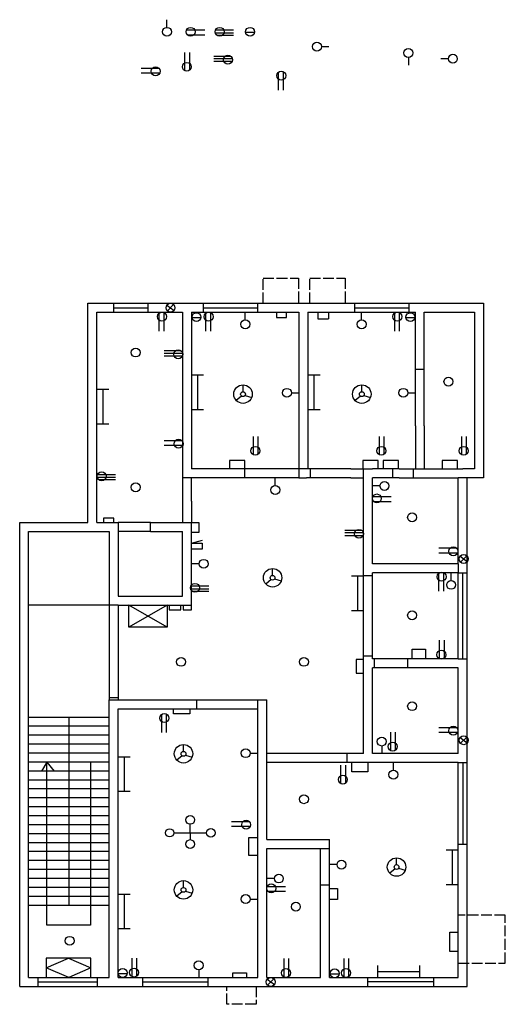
# Model space of a CAD drawing. Header units: inches. Extents: x 378 to 4019, y 490 to 1599.
# Tile 2 of 3: x 1182 to 1724, y 500 to 1599. Entities that reach past the tile are written whole.
import ezdxf

# ---------------------------------------------------------------- set-up
doc = ezdxf.new("R2010")
doc.units = ezdxf.units.IN
doc.header["$MEASUREMENT"] = 0
doc.linetypes.add('ACAD_ISO02W100', pattern=[15, 12, -3])

msp = doc.modelspace()

# ---------------------------------------------------------------- linework, layer by layer
at = {"linetype": 'ACAD_ISO02W100'}
for p, q in [((1346, 1590.7), (1346, 1599.2)), ((1433.9, 1585.2), (1443.9, 1585.3)), ((1518.5, 1569.2), (1527, 1569.2)), ((1615.7, 1557.1), (1615.7, 1548.6)), ((1660.4, 1555.6), (1651.9, 1555.6)), ((1453.5, 1282.5), (1453.5, 1310.5)), ((1453.5, 1310.5), (1493, 1310.5)), ((1493, 1310.5), (1493, 1282.5)), ((1505.5, 1282.5), (1505.5, 1310.5)), ((1505.5, 1310.5), (1545, 1310.5)), ((1545, 1310.5), (1545, 1282.5)), ((1556, 1272.5), (1556, 1282.5)), ((1616.5, 1272.5), (1616.5, 1282.5)), ((1374, 1266.5), (1384, 1266.5)), ((1433.5, 1264), (1433.5, 1272.5)), ((1468.5, 1272.5), (1468.5, 1266.5)), ((1468.5, 1266.5), (1479.5, 1266.5)), ((1479.5, 1266.5), (1479.5, 1272.5)), ((1514.5, 1272.5), (1514.5, 1265)), ((1514.5, 1265), (1527, 1265)), ((1527, 1265), (1527, 1272.5)), ((1563.5, 1264), (1563.5, 1272.5)), ((1613.1, 1266.5), (1623, 1266.5)), ((1485, 1182.5), (1493.5, 1182.5)), ((1615, 1182.5), (1623.5, 1182.5)), ((1416, 1107), (1416, 1097.5)), ((1433, 1097.5), (1433, 1107)), ((1565, 1107), (1565, 1097.5)), ((1582, 1097.5), (1582, 1107)), ((1587.5, 1107), (1587.5, 1097.5)), ((1604.5, 1097.5), (1604.5, 1107)), ((1653.5, 1107), (1653.5, 1097.5)), ((1670.5, 1097.5), (1670.5, 1107)), ((1467, 1079), (1467, 1087.5)), ((1584, 1078.5), (1575.5, 1078.5)), ((1681.5, 1087.5), (1671.5, 1087.5)), ((1382, 991.5), (1373.5, 991.5)), ((1663.5, 973), (1663.5, 981.5)), ((1671.5, 981.5), (1681.5, 981.5)), ((1575.5, 978), (1565.5, 978)), ((1575.5, 888.5), (1565.5, 888.5)), ((1578, 875.5), (1578, 885.5)), ((1615, 875.5), (1615, 885.5)), ((1671.5, 885.5), (1681.5, 885.5)), ((1586, 788), (1586, 779.5)), ((1439, 780), (1447.5, 780)), ((1599, 761), (1599, 769.5)), ((1536, 655.5), (1527.5, 655.5)), ((1466, 640), (1457.5, 640)), ((1439, 617), (1447.5, 617)), ((1724, 599), (1671.5, 599)), ((1724, 545.5), (1724, 599)), ((1671.5, 545.5), (1724, 545.5)), ((1291.5, 534), (1301.5, 534)), ((1381.5, 538), (1381.5, 529.5)), ((1528.3, 533.4), (1538.3, 533.5)), ((1413, 499.5), (1413, 519.5)), ((1445.5, 519.5), (1445.5, 499.5)), ((1445.5, 499.5), (1413, 499.5))]:
    msp.add_line(p, q, dxfattribs=at)
for p, q in [((1367.8, 1587.8), (1388.5, 1587.8)), ((1400, 1584.7), (1420.5, 1584.7)), ((1400.3, 1587.8), (1420.5, 1587.8)), ((1368.6, 1582.4), (1388.5, 1582.4)), ((1401.7, 1581.9), (1420.5, 1581.9)), ((1366.1, 1542), (1366.1, 1562.7)), ((1371.5, 1542.8), (1371.5, 1562.7)), ((1417.3, 1558.3), (1398.5, 1558.3)), ((1419, 1555.5), (1398.5, 1555.5)), ((1418.7, 1552.4), (1398.5, 1552.4)), ((1337.1, 1544.9), (1317.2, 1544.9)), ((1470.4, 1540.6), (1470.4, 1520.7)), ((1475.8, 1541.4), (1475.8, 1520.7)), ((1337.9, 1539.5), (1317.2, 1539.5)), ((1257.5, 1037.5), (1257.5, 1282.5)), ((1257.5, 1282.5), (1286.5, 1282.5)), ((1286.5, 1282.5), (1368.5, 1282.5)), ((1286.5, 1282.5), (1368.5, 1282.5)), ((1286.5, 1282.5), (1368.5, 1282.5)), ((1286.5, 1272.5), (1286.5, 1282.5)), ((1286.5, 1277.5), (1286.5, 1277.5)), ((1286.5, 1277.5), (1325, 1277.5)), ((1325, 1272.5), (1325, 1282.5)), ((1346, 1280.5), (1354, 1274.5)), ((1353.5, 1281), (1346.5, 1274)), ((1368.5, 1282.5), (1498.5, 1282.5)), ((1387, 1272.5), (1387, 1282.5)), ((1387, 1277.5), (1447.5, 1277.5)), ((1447.5, 1272.5), (1447.5, 1282.5)), ((1498.5, 1282.5), (1628.5, 1282.5)), ((1556, 1277.5), (1616.5, 1277.5)), ((1628.5, 1282.5), (1694.5, 1282.5)), ((1628.5, 1282.5), (1699.5, 1282.5)), ((1699.5, 1282.5), (1699.5, 1087.5)), ((1267.5, 1037.5), (1267.5, 1272.5)), ((1267.5, 1272.5), (1286.5, 1272.5)), ((1286.5, 1272.5), (1363.5, 1272.5)), ((1337.1, 1271.3), (1337.1, 1251.5)), ((1342.5, 1272.1), (1342.5, 1251.5)), ((1363.5, 1272.5), (1363.5, 1092.5)), ((1373.5, 1272.5), (1493.5, 1272.5)), ((1373.5, 1272.5), (1373.5, 1102.5)), ((1389.2, 1271.2), (1389.2, 1251.4)), ((1394.6, 1272), (1394.6, 1251.4)), ((1493.5, 1272.5), (1493.5, 1092.5)), ((1503.5, 1272.5), (1623.5, 1272.5)), ((1503.5, 1272.5), (1503.5, 1097.5)), ((1600.1, 1271.3), (1600.1, 1251.5)), ((1605.5, 1272.1), (1605.5, 1251.5)), ((1623.5, 1145.5), (1623.5, 1272.5)), ((1633.5, 1272.5), (1689.5, 1272.5)), ((1633.5, 1145.5), (1633.5, 1272.5)), ((1689.5, 1272.5), (1689.5, 1097.5)), ((1361.8, 1229.3), (1343, 1229.3)), ((1363.5, 1226.5), (1343, 1226.5)), ((1363.2, 1223.4), (1343, 1223.4)), ((1373.5, 1202.5), (1387, 1202.5)), ((1380.2, 1202.5), (1380.2, 1164)), ((1503.5, 1202.5), (1517, 1202.5)), ((1510.2, 1202.5), (1510.2, 1164)), ((1623.5, 1209), (1633.5, 1209)), ((1431, 1183.7), (1431, 1191.3)), ((1563.7, 1183.7), (1563.7, 1191.3)), ((1267.5, 1186.5), (1281, 1186.5)), ((1274.2, 1186.5), (1274.2, 1148)), ((1429.4, 1178.9), (1423.5, 1174)), ((1433.3, 1179.6), (1440.7, 1177.4)), ((1562.1, 1178.9), (1556.2, 1174)), ((1566, 1179.6), (1573.4, 1177.4)), ((1373.5, 1164), (1387, 1164)), ((1503.5, 1164), (1517, 1164)), ((1267.5, 1148), (1281, 1148)), ((1623.5, 1145.5), (1623.5, 1097.5)), ((1633.5, 1145.5), (1633.5, 1097.5)), ((1442.6, 1113.2), (1442.6, 1133.8)), ((1448, 1114), (1448, 1133.8)), ((1583.4, 1113.2), (1583.4, 1133.8)), ((1588.8, 1114), (1588.8, 1133.8)), ((1675.4, 1113.2), (1675.4, 1133.8)), ((1680.8, 1114), (1680.8, 1133.8)), ((1362.7, 1128.9), (1342.8, 1128.9)), ((1363.5, 1123.5), (1342.8, 1123.5)), ((1373.5, 1102.5), (1373.5, 1097.5)), ((1433, 1107), (1416, 1107)), ((1582, 1107), (1565, 1107)), ((1604.5, 1107), (1587.5, 1107)), ((1670.5, 1107), (1653.5, 1107)), ((1268.5, 1091.4), (1288.6, 1091.4)), ((1363.5, 1092.5), (1363.5, 1061.5)), ((1503.5, 1097.5), (1373.5, 1097.5)), ((1433, 1087.5), (1433, 1097.5)), ((1493.5, 1092.5), (1493.5, 1087.5)), ((1551.5, 1097.5), (1503.5, 1097.5)), ((1506, 1097.5), (1506, 1087.5)), ((1551.5, 1097.5), (1570.5, 1097.5)), ((1551.5, 1097.5), (1575.5, 1097.5)), ((1565.5, 1087.5), (1565.5, 1097.5)), ((1605.5, 1097.5), (1575.5, 1097.5)), ((1598.5, 1087.5), (1598.5, 1097.5)), ((1605.5, 1097.5), (1676.5, 1097.5)), ((1621, 1097.5), (1621, 1087.5)), ((1689.5, 1097.5), (1676.5, 1097.5)), ((1268.1, 1088.3), (1288.6, 1088.3)), ((1269.8, 1085.5), (1288.6, 1085.5)), ((1493.5, 1087.5), (1363.5, 1087.5)), ((1373.5, 1061.5), (1373.5, 1087.5)), ((1493.5, 1087.5), (1502, 1087.5)), ((1551.5, 1087.5), (1502, 1087.5)), ((1551.5, 1087.5), (1565.5, 1087.5)), ((1565.5, 981.5), (1565.5, 1087.5)), ((1565.5, 1087.5), (1565.5, 1087.5)), ((1575.5, 991.5), (1575.5, 1087.5)), ((1605.5, 1087.5), (1575.5, 1087.5)), ((1605.5, 1087.5), (1671.5, 1087.5)), ((1671.5, 991.5), (1671.5, 1087.5)), ((1681.5, 986.5), (1681.5, 1087.5)), ((1699.5, 1087.5), (1681.5, 1087.5)), ((1363.5, 1061.5), (1363.5, 1037.5)), ((1373.5, 1061.5), (1373.5, 1037.5)), ((1576, 1066.6), (1596.6, 1066.6)), ((1576.8, 1061.2), (1596.6, 1061.2)), ((1181.5, 950.5), (1181.5, 1037.5)), ((1181.5, 1037.5), (1257.5, 1037.5)), ((1267.5, 1037.5), (1291.5, 1037.5)), ((1286.5, 1042.5), (1275, 1042.5)), ((1275, 1042.5), (1275, 1037.5)), ((1286.5, 1037.5), (1286.5, 1042.5)), ((1291.5, 1037.5), (1291.5, 955.5)), ((1327.5, 1037.5), (1291.5, 1037.5)), ((1327.5, 1037.5), (1373.5, 1037.5)), ((1327.5, 1027.5), (1327.5, 1037.5)), ((1373.5, 945.5), (1373.5, 1037.5)), ((1373.5, 1037.5), (1381.5, 1037.5)), ((1381.5, 1037.5), (1381.5, 1026.5)), ((1191.5, 950.5), (1191.5, 1027.5)), ((1191.5, 1027.5), (1262.5, 1027.5)), ((1262.5, 1027.5), (1281.5, 1027.5)), ((1281.5, 1027.5), (1281.5, 950.5)), ((1327.5, 1027.5), (1291.5, 1027.5)), ((1327.5, 1032.5), (1327.5, 1032.5)), ((1327.5, 1027.5), (1363.5, 1027.5)), ((1363.5, 955.5), (1363.5, 1027.5)), ((1381.5, 1026.5), (1373.5, 1026.5)), ((1563.7, 1028.8), (1544.9, 1028.8)), ((1565.4, 1026), (1544.9, 1026)), ((1565, 1022.9), (1544.9, 1022.9)), ((1373.5, 1014.5), (1385.8, 1017.8)), ((1669.8, 1008.8), (1649.9, 1008.8)), ((1670.6, 1003.5), (1649.9, 1003.5)), ((1671.5, 991.5), (1575.5, 991.5)), ((1671.5, 991.5), (1671.5, 981.5)), ((1673.5, 1000), (1681.5, 994)), ((1681, 1000.5), (1674, 993.5)), ((1464, 978.6), (1464, 986.2)), ((1565.5, 933.5), (1565.5, 981.5)), ((1671.5, 981.5), (1575.5, 981.5)), ((1671.5, 981.5), (1575.5, 981.5)), ((1575.5, 933.5), (1575.5, 981.5)), ((1649.5, 980.9), (1649.5, 961)), ((1654.9, 981.7), (1654.9, 961)), ((1671.5, 885.5), (1671.5, 981.5)), ((1676.5, 885.5), (1676.5, 981.5)), ((1681.5, 880.5), (1681.5, 986.5)), ((1462.4, 973.8), (1456.5, 968.9)), ((1466.3, 974.6), (1473.7, 972.4)), ((1552, 978), (1565.5, 978)), ((1558.8, 978), (1558.8, 939.5)), ((1372.4, 963.7), (1392.9, 963.7)), ((1372.7, 966.8), (1392.9, 966.8)), ((1374, 960.9), (1392.9, 960.9)), ((1181.5, 834.5), (1181.5, 950.5)), ((1191.5, 834.5), (1191.5, 950.5)), ((1281.5, 950.5), (1281.5, 923.5)), ((1291.5, 955.5), (1363.5, 955.5)), ((1291.5, 955.5), (1363.5, 955.5)), ((1291.5, 955.5), (1363.5, 955.5)), ((1281.5, 945.5), (1191.5, 945.5)), ((1291.5, 945.5), (1281.5, 945.5)), ((1291.5, 945.5), (1291.5, 923.5)), ((1291.5, 945.5), (1373.5, 945.5)), ((1346.3, 920.8), (1303.5, 945.5)), ((1346.3, 945.5), (1303.5, 920.8)), ((1348.5, 945.5), (1348.5, 940)), ((1348.5, 940), (1361.5, 940)), ((1361.5, 940), (1361.5, 945.5)), ((1364, 945.5), (1364, 940)), ((1364, 940), (1373.5, 940)), ((1373.5, 940), (1373.5, 945.5)), ((1552, 939.5), (1565.5, 939.5)), ((1565.5, 880.5), (1565.5, 933.5)), ((1575.5, 885.5), (1575.5, 933.5)), ((1281.5, 923.5), (1281.5, 839.5)), ((1291.5, 923.5), (1291.5, 839.5)), ((1650.5, 885.5), (1650.5, 906.2)), ((1655.9, 886.3), (1655.9, 906.2)), ((1620, 885.5), (1620, 896)), ((1620, 896), (1635, 896)), ((1635, 896), (1635, 885.5)), ((1565.5, 884.5), (1557.5, 884.5)), ((1557.5, 884.5), (1557.5, 869.5)), ((1565.5, 779.5), (1565.5, 880.5)), ((1600.5, 885.5), (1575.5, 885.5)), ((1671.5, 885.5), (1600.5, 885.5)), ((1681.5, 774.5), (1681.5, 880.5)), ((1557.5, 869.5), (1565.5, 869.5)), ((1575.5, 779.5), (1575.5, 875.5)), ((1600.5, 875.5), (1575.5, 875.5)), ((1671.5, 875.5), (1600.5, 875.5)), ((1671.5, 779.5), (1671.5, 875.5)), ((1671.5, 779.5), (1671.5, 875.5)), ((1281.5, 842), (1291.5, 842)), ((1281.5, 529.5), (1281.5, 839.5)), ((1281.5, 839.5), (1399.5, 839.5)), ((1379.5, 829.5), (1379.5, 839.5)), ((1399.5, 839.5), (1457.5, 839.5)), ((1447.5, 829.5), (1447.5, 839.5)), ((1457.5, 834.5), (1457.5, 839.5)), ((1181.5, 519.5), (1181.5, 834.5)), ((1191.5, 529.5), (1191.5, 834.5)), ((1291.5, 529.5), (1291.5, 829.5)), ((1291.5, 829.5), (1399.5, 829.5)), ((1353.5, 824), (1353.5, 829.5)), ((1371.5, 829.5), (1371.5, 824)), ((1399.5, 829.5), (1447.5, 829.5)), ((1447.5, 678.5), (1447.5, 829.5)), ((1457.5, 683.5), (1457.5, 834.5)), ((1281.5, 820), (1191.5, 820)), ((1236.5, 820), (1236.5, 610)), ((1339.8, 823), (1339.8, 803.1)), ((1345.2, 823.8), (1345.2, 803.1)), ((1371.5, 824), (1353.5, 824)), ((1281.5, 810), (1191.5, 810)), ((1596.1, 782.8), (1596.1, 803.5)), ((1601.5, 783.6), (1601.5, 803.5)), ((1669.8, 808.4), (1649.9, 808.4)), ((1670.6, 803), (1649.9, 803)), ((1281.5, 800), (1191.5, 800)), ((1673.5, 797.5), (1681.5, 791.5)), ((1681, 798), (1674, 791)), ((1281.5, 790), (1191.5, 790)), ((1364.5, 782), (1364.5, 789.6)), ((1281.5, 780), (1191.5, 780)), ((1281.5, 770), (1191.5, 770)), ((1212, 770), (1206, 760)), ((1212, 588), (1212, 770)), ((1212, 770), (1220, 760)), ((1260.5, 770), (1260.5, 588)), ((1291.5, 776), (1305, 776)), ((1298.2, 776), (1298.2, 737.5)), ((1362.9, 777.2), (1357, 772.3)), ((1366.8, 777.9), (1374.2, 775.7)), ((1505.5, 779.5), (1457.5, 779.5)), ((1565.5, 779.5), (1505.5, 779.5)), ((1547.5, 769.5), (1547.5, 779.5)), ((1671.5, 779.5), (1575.5, 779.5)), ((1681.5, 678.5), (1681.5, 774.5)), ((1281.5, 760), (1191.5, 760)), ((1505.5, 769.5), (1457.5, 769.5)), ((1570.5, 769.5), (1505.5, 769.5)), ((1570.5, 769.5), (1505.5, 769.5)), ((1570.5, 769.5), (1505.5, 769.5)), ((1570.5, 769.5), (1505.5, 769.5)), ((1540.4, 746), (1540.4, 766.6)), ((1545.8, 746.8), (1545.8, 766.6)), ((1552.5, 759), (1552.5, 769.5)), ((1570.5, 759), (1552.5, 759)), ((1671.5, 769.5), (1570.5, 769.5)), ((1671.5, 769.5), (1570.5, 769.5)), ((1570.5, 769.5), (1570.5, 759)), ((1671.5, 678.5), (1671.5, 769.5)), ((1671.5, 769.5), (1681.5, 769.5)), ((1676.5, 769.5), (1676.5, 678.5)), ((1281.5, 750), (1191.5, 750)), ((1281.5, 740), (1191.5, 740)), ((1291.5, 737.5), (1305, 737.5)), ((1281.5, 730), (1191.5, 730)), ((1281.5, 720), (1191.5, 720)), ((1281.5, 710), (1191.5, 710)), ((1281.5, 700), (1191.5, 700)), ((1372, 691), (1372, 700.5)), ((1438.2, 703.4), (1418.3, 703.4)), ((1439, 698), (1418.3, 698)), ((1281.5, 690), (1191.5, 690)), ((1353.6, 691), (1390.1, 691)), ((1372, 691), (1372, 683.4)), ((1447.5, 685.5), (1437, 685.5)), ((1437, 685.5), (1437, 666)), ((1457.5, 683.5), (1522.5, 683.5)), ((1522.5, 683.5), (1527.5, 683.5)), ((1527.5, 673.5), (1527.5, 683.5)), ((1281.5, 680), (1191.5, 680)), ((1447.5, 529.5), (1447.5, 678.5)), ((1457.5, 529.5), (1457.5, 673.5)), ((1457.5, 673.5), (1522.5, 673.5)), ((1517.5, 643.5), (1517.5, 673.5)), ((1522.5, 673.5), (1527.5, 673.5)), ((1527.5, 643.5), (1527.5, 673.5)), ((1658, 672), (1671.5, 672)), ((1664.8, 672), (1664.8, 633.5)), ((1671.5, 529.5), (1671.5, 678.5)), ((1671.5, 678.5), (1681.5, 678.5)), ((1681.5, 519.5), (1681.5, 678.5)), ((1281.5, 670), (1191.5, 670)), ((1281.5, 660), (1191.5, 660)), ((1437, 666), (1447.5, 666)), ((1602.5, 655.5), (1602.5, 663.1)), ((1281.5, 650), (1191.5, 650)), ((1600.9, 650.7), (1595, 645.8)), ((1604.8, 651.4), (1612.2, 649.2)), ((1281.5, 640), (1191.5, 640)), ((1517.5, 529.5), (1517.5, 643.5)), ((1527.5, 529.5), (1527.5, 643.5)), ((1527.5, 643.5), (1527.5, 643.5)), ((1281.5, 630), (1191.5, 630)), ((1364.5, 630), (1364.5, 637.6)), ((1458, 631.1), (1478.6, 631.1)), ((1527.5, 632.5), (1517.5, 632.5)), ((1527.5, 629), (1536.5, 629)), ((1536.5, 629), (1536.5, 616.5)), ((1658, 633.5), (1671.5, 633.5)), ((1281.5, 620), (1191.5, 620)), ((1291.5, 622.5), (1305, 622.5)), ((1298.2, 622.5), (1298.2, 584)), ((1362.9, 625.2), (1357, 620.3)), ((1366.8, 625.9), (1374.2, 623.7)), ((1458.8, 625.7), (1478.6, 625.7)), ((1536.5, 616.5), (1527.5, 616.5)), ((1281.5, 610), (1191.5, 610)), ((1260.5, 588), (1212, 588)), ((1291.5, 584), (1305, 584)), ((1662, 558.5), (1662, 580)), ((1662, 580), (1671.5, 580)), ((1211, 540.2), (1236, 551)), ((1236, 551), (1261, 540.2)), ((1307.1, 530.5), (1307.1, 551.2)), ((1312.5, 531.3), (1312.5, 551.2)), ((1476.8, 530), (1476.8, 550.6)), ((1482.2, 530.8), (1482.2, 550.6)), ((1543.9, 530), (1543.9, 550.6)), ((1549.3, 530.8), (1549.3, 550.6)), ((1671.5, 558.5), (1662, 558.5)), ((1236.5, 529.5), (1211, 540.2)), ((1261, 540.2), (1236.5, 529.5)), ((1581.5, 529.5), (1581.5, 543)), ((1628.5, 529.5), (1628.5, 543)), ((1191.5, 529.5), (1281.5, 529.5)), ((1202, 519.5), (1202, 529.5)), ((1268.5, 519.5), (1268.5, 529.5)), ((1291.5, 529.5), (1447.5, 529.5)), ((1291.5, 529.5), (1447.5, 529.5)), ((1319, 519.5), (1319, 529.5)), ((1392, 519.5), (1392, 529.5)), ((1419.5, 529.5), (1419.5, 534.5)), ((1419.5, 534.5), (1435, 534.5)), ((1435, 534.5), (1435, 529.5)), ((1457.5, 529.5), (1517.5, 529.5)), ((1457.5, 529.5), (1517.5, 529.5)), ((1457.5, 529.5), (1517.5, 529.5)), ((1457.5, 529.5), (1517.5, 529.5)), ((1465.5, 528), (1458.5, 521)), ((1527.5, 529.5), (1671.5, 529.5)), ((1527.5, 529.5), (1671.5, 529.5)), ((1527.5, 529.5), (1671.5, 529.5)), ((1527.5, 529.5), (1671.5, 529.5)), ((1570.5, 519.5), (1570.5, 529.5)), ((1581.5, 536.2), (1628.5, 536.2)), ((1644, 519.5), (1644, 529.5)), ((1181.5, 519.5), (1286.5, 519.5)), ((1202, 524.5), (1268.5, 524.5)), ((1286.5, 519.5), (1452.5, 519.5)), ((1319, 524.5), (1392, 524.5)), ((1452.5, 519.5), (1522.5, 519.5)), ((1458, 527.5), (1466, 521.5)), ((1522.5, 519.5), (1681.5, 519.5)), ((1644, 524.5), (1570.5, 524.5))]:
    msp.add_line(p, q)
for points in [[(1373.5, 1014.5), (1385.2, 1014.5), (1385.2, 1007.8), (1373.5, 1007.8)], [(1303.5, 945.5), (1346.3, 945.5), (1346.3, 920.8), (1303.5, 920.8)], [(1211, 529.5), (1261, 529.5), (1261, 551), (1211, 551)]]:
    msp.add_lwpolyline(points, close=True)
for centre, radius in [((1346, 1585.7), 5), ((1372.4, 1585.7), 5), ((1404.9, 1585.7), 5), ((1438.9, 1585.7), 5), ((1513.5, 1569.2), 5), ((1615.7, 1562.1), 5), ((1368.2, 1546.6), 5), ((1414.1, 1554.5), 5), ((1665.4, 1555.6), 5), ((1333.3, 1541.6), 5), ((1473.7, 1536.8), 5), ((1350, 1277.5), 5), ((1340.4, 1267.6), 5), ((1379, 1267), 5), ((1392.5, 1267.5), 5), ((1603.4, 1267.6), 5), ((1618, 1267), 5), ((1433.5, 1259), 5), ((1563.5, 1259), 5), ((1311, 1227.5), 5), ((1358.6, 1225.5), 5), ((1660.5, 1195), 5), ((1431, 1181), 10.3), ((1563.7, 1181), 10.3), ((1431, 1181), 2.67), ((1480, 1182.5), 5), ((1563.7, 1181), 2.67), ((1610, 1182.5), 5), ((1359, 1125.6), 5), ((1444.7, 1117.7), 5), ((1585.5, 1117.7), 5), ((1677.5, 1117.7), 5), ((1273, 1089.3), 5), ((1311, 1077), 5), ((1467, 1074), 5), ((1589, 1078.5), 5), ((1580.5, 1064.5), 5), ((1619.9, 1043.4), 5), ((1560.5, 1025), 5), ((1666, 1005.5), 5), ((1677.5, 997), 5), ((1387, 991.5), 5), ((1464, 975.9), 10.3), ((1652.8, 977.1), 5), ((1377.3, 964.7), 5), ((1464, 975.9), 2.67), ((1663.5, 968), 5), ((1619.9, 934), 5), ((1652.6, 890), 5), ((1361.8, 882), 5), ((1361.8, 882), 5), ((1499, 882), 5), ((1499, 882), 5), ((1619.9, 832.5), 5), ((1343.1, 819.2), 5), ((1666, 805.1), 5), ((1586, 793), 5), ((1598.2, 787.4), 5), ((1677.5, 794.5), 5), ((1364.5, 779.3), 10.3), ((1364.5, 779.3), 2.67), ((1434, 780), 5), ((1599, 756), 5), ((1542.5, 750.5), 5), ((1499, 728.6), 5), ((1499, 728.6), 5), ((1372, 705.5), 4.96), ((1434.5, 700.1), 5), ((1349, 691), 4.6), ((1395, 691), 4.9), ((1372, 678.5), 4.9), ((1541, 655.5), 5), ((1602.5, 652.8), 10.3), ((1602.5, 652.8), 2.67), ((1471, 640), 5), ((1364.5, 627.3), 10.3), ((1364.5, 627.3), 2.67), ((1462.5, 629), 5), ((1434, 617), 5), ((1490, 608.5), 5), ((1237.4, 570.4), 5), ((1296.5, 534.5), 5), ((1309.2, 535), 5), ((1381.5, 543), 5), ((1478.9, 534.5), 5), ((1533.3, 534), 5), ((1546, 534.5), 5), ((1462, 524.5), 5)]:
    msp.add_circle(centre, radius)

doc.saveas('drawing.dxf')
